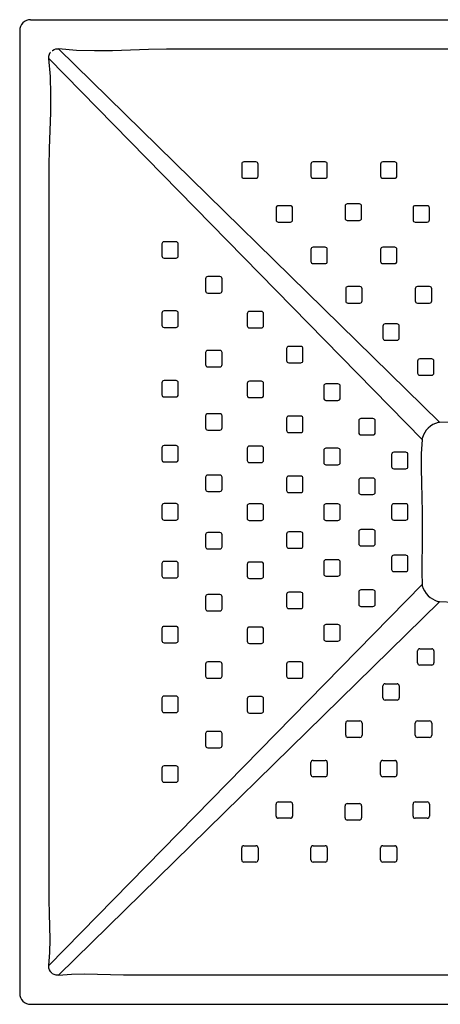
# Model space of a CAD drawing. Header units: millimetres. Extents: x -0.45 to 0.45, y -0.9 to 0.
# Tile 1 of 2: x -0.45 to -0.065, y -0.9 to 0. Entities that reach past the tile are written whole.
import ezdxf

# ---------------------------------------------------------------- set-up
doc = ezdxf.new("R2010")
doc.units = ezdxf.units.MM
doc.layers.add('BLOCKS', color=3, linetype='Continuous')

msp = doc.modelspace()

# ---------------------------------------------------------------- linework, layer by layer
at = {"layer": 'BLOCKS'}
for p, q in [((-0.44, 0), (0.44, 0)), ((-0.45, -0.01), (-0.45, -0.89)), ((-0.41446, -0.02671), (-0.06623, -0.368)), ((-0.42329, -0.03554), (-0.082, -0.38377)), ((-0.24704, -0.132), (-0.24704, -0.143)), ((-0.23404, -0.13), (-0.24504, -0.13)), ((-0.23204, -0.143), (-0.23204, -0.132)), ((-0.18376, -0.132), (-0.18376, -0.143)), ((-0.17076, -0.13), (-0.18176, -0.13)), ((-0.16876, -0.143), (-0.16876, -0.132)), ((-0.12013, -0.132), (-0.12013, -0.143)), ((-0.10713, -0.13), (-0.11813, -0.13)), ((-0.10513, -0.143), (-0.10513, -0.132)), ((-0.24504, -0.145), (-0.23404, -0.145)), ((-0.18176, -0.145), (-0.17076, -0.145)), ((-0.11813, -0.145), (-0.10713, -0.145)), ((-0.20256, -0.17), (-0.21356, -0.17)), ((-0.15246, -0.17043), (-0.15246, -0.18143)), ((-0.13946, -0.16843), (-0.15046, -0.16843)), ((-0.13746, -0.18143), (-0.13746, -0.17043)), ((-0.07742, -0.17), (-0.08842, -0.17)), ((-0.21556, -0.172), (-0.21556, -0.183)), ((-0.20056, -0.183), (-0.20056, -0.172)), ((-0.09042, -0.172), (-0.09042, -0.183)), ((-0.07542, -0.183), (-0.07542, -0.172)), ((-0.21356, -0.185), (-0.20256, -0.185)), ((-0.15046, -0.18343), (-0.13946, -0.18343)), ((-0.08842, -0.185), (-0.07742, -0.185)), ((-0.32, -0.20496), (-0.32, -0.21596)), ((-0.307, -0.20296), (-0.318, -0.20296)), ((-0.305, -0.21596), (-0.305, -0.20496)), ((-0.18376, -0.21), (-0.18376, -0.221)), ((-0.17076, -0.208), (-0.18176, -0.208)), ((-0.16876, -0.221), (-0.16876, -0.21)), ((-0.12013, -0.21), (-0.12013, -0.221)), ((-0.10713, -0.208), (-0.11813, -0.208)), ((-0.10513, -0.221), (-0.10513, -0.21)), ((-0.318, -0.21796), (-0.307, -0.21796)), ((-0.18176, -0.223), (-0.17076, -0.223)), ((-0.11813, -0.223), (-0.10713, -0.223)), ((-0.28, -0.23684), (-0.28, -0.24784)), ((-0.267, -0.23484), (-0.278, -0.23484)), ((-0.265, -0.24784), (-0.265, -0.23684)), ((-0.278, -0.24984), (-0.267, -0.24984)), ((-0.15196, -0.246), (-0.15196, -0.257)), ((-0.13896, -0.244), (-0.14996, -0.244)), ((-0.13696, -0.257), (-0.13696, -0.246)), ((-0.08829, -0.246), (-0.08829, -0.257)), ((-0.07529, -0.244), (-0.08629, -0.244)), ((-0.07329, -0.257), (-0.07329, -0.246)), ((-0.14996, -0.259), (-0.13896, -0.259)), ((-0.08629, -0.259), (-0.07529, -0.259)), ((-0.32, -0.26824), (-0.32, -0.27924)), ((-0.307, -0.26624), (-0.318, -0.26624)), ((-0.305, -0.27924), (-0.305, -0.26824)), ((-0.242, -0.26872), (-0.242, -0.27972)), ((-0.229, -0.26672), (-0.24, -0.26672)), ((-0.227, -0.27972), (-0.227, -0.26872)), ((-0.10496, -0.278), (-0.11596, -0.278)), ((-0.318, -0.28124), (-0.307, -0.28124)), ((-0.24, -0.28172), (-0.229, -0.28172)), ((-0.11796, -0.28), (-0.11796, -0.291)), ((-0.10296, -0.291), (-0.10296, -0.28)), ((-0.11596, -0.293), (-0.10496, -0.293)), ((-0.28, -0.30432), (-0.28, -0.31532)), ((-0.267, -0.30232), (-0.278, -0.30232)), ((-0.265, -0.31532), (-0.265, -0.30432)), ((-0.206, -0.3006), (-0.206, -0.3116)), ((-0.193, -0.2986), (-0.204, -0.2986)), ((-0.191, -0.3116), (-0.191, -0.3006)), ((-0.204, -0.3136), (-0.193, -0.3136)), ((-0.08626, -0.312), (-0.08626, -0.323)), ((-0.07326, -0.31), (-0.08426, -0.31)), ((-0.07126, -0.323), (-0.07126, -0.312)), ((-0.278, -0.31732), (-0.267, -0.31732)), ((-0.32, -0.33187), (-0.32, -0.34287)), ((-0.307, -0.32987), (-0.318, -0.32987)), ((-0.305, -0.34287), (-0.305, -0.33187)), ((-0.242, -0.33248), (-0.242, -0.34348)), ((-0.229, -0.33048), (-0.24, -0.33048)), ((-0.227, -0.34348), (-0.227, -0.33248)), ((-0.159, -0.33293), (-0.17, -0.33293)), ((-0.08426, -0.325), (-0.07326, -0.325)), ((-0.172, -0.33493), (-0.172, -0.34593)), ((-0.157, -0.34593), (-0.157, -0.33493)), ((-0.318, -0.34487), (-0.307, -0.34487)), ((-0.24, -0.34548), (-0.229, -0.34548)), ((-0.17, -0.34793), (-0.159, -0.34793)), ((-0.28, -0.36213), (-0.28, -0.37313)), ((-0.267, -0.36013), (-0.278, -0.36013)), ((-0.265, -0.37313), (-0.265, -0.36213)), ((-0.206, -0.36435), (-0.206, -0.37535)), ((-0.193, -0.36235), (-0.204, -0.36235)), ((-0.191, -0.37535), (-0.191, -0.36435)), ((-0.14, -0.3666), (-0.14, -0.3776)), ((-0.127, -0.3646), (-0.138, -0.3646)), ((-0.125, -0.3776), (-0.125, -0.3666)), ((-0.278, -0.37513), (-0.267, -0.37513)), ((-0.204, -0.37735), (-0.193, -0.37735)), ((-0.138, -0.3796), (-0.127, -0.3796)), ((-0.32, -0.39129), (-0.32, -0.40229)), ((-0.307, -0.38929), (-0.318, -0.38929)), ((-0.305, -0.40229), (-0.305, -0.39129)), ((-0.242, -0.39178), (-0.242, -0.40278)), ((-0.229, -0.38978), (-0.24, -0.38978)), ((-0.227, -0.40278), (-0.227, -0.39178)), ((-0.172, -0.39378), (-0.172, -0.40478)), ((-0.159, -0.39178), (-0.17, -0.39178)), ((-0.157, -0.40478), (-0.157, -0.39378)), ((-0.097, -0.39546), (-0.108, -0.39546)), ((-0.318, -0.40429), (-0.307, -0.40429)), ((-0.24, -0.40478), (-0.229, -0.40478)), ((-0.11, -0.39746), (-0.11, -0.40846)), ((-0.095, -0.40846), (-0.095, -0.39746)), ((-0.17, -0.40678), (-0.159, -0.40678)), ((-0.108, -0.41046), (-0.097, -0.41046)), ((-0.28, -0.41822), (-0.28, -0.42922)), ((-0.267, -0.41622), (-0.278, -0.41622)), ((-0.265, -0.42922), (-0.265, -0.41822)), ((-0.206, -0.4192), (-0.206, -0.4302)), ((-0.193, -0.4172), (-0.204, -0.4172)), ((-0.191, -0.4302), (-0.191, -0.4192)), ((-0.14, -0.42096), (-0.14, -0.43196)), ((-0.127, -0.41896), (-0.138, -0.41896)), ((-0.125, -0.43196), (-0.125, -0.42096)), ((-0.278, -0.43122), (-0.267, -0.43122)), ((-0.204, -0.4322), (-0.193, -0.4322)), ((-0.138, -0.43396), (-0.127, -0.43396)), ((-0.32, -0.44433), (-0.32, -0.45533)), ((-0.307, -0.44233), (-0.318, -0.44233)), ((-0.305, -0.45533), (-0.305, -0.44433)), ((-0.24206, -0.44467), (-0.24206, -0.45567)), ((-0.22906, -0.44267), (-0.24006, -0.44267)), ((-0.22706, -0.45567), (-0.22706, -0.44467)), ((-0.172, -0.44463), (-0.172, -0.45563)), ((-0.159, -0.44263), (-0.17, -0.44263)), ((-0.157, -0.45563), (-0.157, -0.44463)), ((-0.11, -0.44446), (-0.11, -0.45546)), ((-0.097, -0.44246), (-0.108, -0.44246)), ((-0.095, -0.45546), (-0.095, -0.44446)), ((-0.318, -0.45733), (-0.307, -0.45733)), ((-0.24006, -0.45767), (-0.22906, -0.45767)), ((-0.17, -0.45763), (-0.159, -0.45763)), ((-0.108, -0.45746), (-0.097, -0.45746)), ((-0.14, -0.468), (-0.14, -0.479)), ((-0.127, -0.466), (-0.138, -0.466)), ((-0.125, -0.479), (-0.125, -0.468)), ((-0.28, -0.47079), (-0.28, -0.48179)), ((-0.267, -0.46879), (-0.278, -0.46879)), ((-0.265, -0.48179), (-0.265, -0.47079)), ((-0.206, -0.47013), (-0.206, -0.48113)), ((-0.193, -0.46813), (-0.204, -0.46813)), ((-0.191, -0.48113), (-0.191, -0.47013)), ((-0.278, -0.48379), (-0.267, -0.48379)), ((-0.204, -0.48313), (-0.193, -0.48313)), ((-0.138, -0.481), (-0.127, -0.481)), ((-0.159, -0.49363), (-0.17, -0.49363)), ((-0.11, -0.4915), (-0.11, -0.5025)), ((-0.097, -0.4895), (-0.108, -0.4895)), ((-0.095, -0.5025), (-0.095, -0.4915)), ((-0.32, -0.49722), (-0.32, -0.50822)), ((-0.307, -0.49522), (-0.318, -0.49522)), ((-0.305, -0.50822), (-0.305, -0.49722)), ((-0.242, -0.49771), (-0.242, -0.50871)), ((-0.229, -0.49571), (-0.24, -0.49571)), ((-0.227, -0.50871), (-0.227, -0.49771)), ((-0.172, -0.49563), (-0.172, -0.50663)), ((-0.157, -0.50663), (-0.157, -0.49563)), ((-0.318, -0.51022), (-0.307, -0.51022)), ((-0.24, -0.51071), (-0.229, -0.51071)), ((-0.17, -0.50863), (-0.159, -0.50863)), ((-0.108, -0.5045), (-0.097, -0.5045)), ((-0.42329, -0.86446), (-0.082, -0.51623)), ((-0.127, -0.52126), (-0.138, -0.52126)), ((-0.28, -0.52742), (-0.28, -0.53842)), ((-0.267, -0.52542), (-0.278, -0.52542)), ((-0.265, -0.53842), (-0.265, -0.52742)), ((-0.206, -0.52529), (-0.206, -0.53629)), ((-0.193, -0.52329), (-0.204, -0.52329)), ((-0.191, -0.53629), (-0.191, -0.52529)), ((-0.14, -0.52326), (-0.14, -0.53426)), ((-0.125, -0.53426), (-0.125, -0.52326)), ((-0.41446, -0.87329), (-0.06623, -0.532)), ((-0.204, -0.53829), (-0.193, -0.53829)), ((-0.138, -0.53626), (-0.127, -0.53626)), ((-0.278, -0.54042), (-0.267, -0.54042)), ((-0.32, -0.55652), (-0.32, -0.56752)), ((-0.307, -0.55452), (-0.318, -0.55452)), ((-0.305, -0.56752), (-0.305, -0.55652)), ((-0.242, -0.55713), (-0.242, -0.56813)), ((-0.229, -0.55513), (-0.24, -0.55513)), ((-0.227, -0.56813), (-0.227, -0.55713)), ((-0.172, -0.55496), (-0.172, -0.56596)), ((-0.159, -0.55296), (-0.17, -0.55296)), ((-0.157, -0.56596), (-0.157, -0.55496)), ((-0.318, -0.56952), (-0.307, -0.56952)), ((-0.24, -0.57013), (-0.229, -0.57013)), ((-0.17, -0.56796), (-0.159, -0.56796)), ((-0.08426, -0.575), (-0.07326, -0.575)), ((-0.08626, -0.588), (-0.08626, -0.577)), ((-0.07126, -0.577), (-0.07126, -0.588)), ((-0.28, -0.58896), (-0.28, -0.59996)), ((-0.267, -0.58696), (-0.278, -0.58696)), ((-0.265, -0.59996), (-0.265, -0.58896)), ((-0.206, -0.58896), (-0.206, -0.59996)), ((-0.193, -0.58696), (-0.204, -0.58696)), ((-0.191, -0.59996), (-0.191, -0.58896)), ((-0.07326, -0.59), (-0.08426, -0.59)), ((-0.278, -0.60196), (-0.267, -0.60196)), ((-0.204, -0.60196), (-0.193, -0.60196)), ((-0.11796, -0.62), (-0.11796, -0.609)), ((-0.11596, -0.607), (-0.10496, -0.607)), ((-0.10296, -0.609), (-0.10296, -0.62)), ((-0.32, -0.62028), (-0.32, -0.63128)), ((-0.307, -0.61828), (-0.318, -0.61828)), ((-0.305, -0.63128), (-0.305, -0.62028)), ((-0.242, -0.62076), (-0.242, -0.63176)), ((-0.229, -0.61876), (-0.24, -0.61876)), ((-0.227, -0.63176), (-0.227, -0.62076)), ((-0.10496, -0.622), (-0.11596, -0.622)), ((-0.318, -0.63328), (-0.307, -0.63328)), ((-0.24, -0.63376), (-0.229, -0.63376)), ((-0.15196, -0.654), (-0.15196, -0.643)), ((-0.14996, -0.641), (-0.13896, -0.641)), ((-0.13696, -0.643), (-0.13696, -0.654)), ((-0.08829, -0.654), (-0.08829, -0.643)), ((-0.08629, -0.641), (-0.07529, -0.641)), ((-0.07329, -0.643), (-0.07329, -0.654)), ((-0.28, -0.65256), (-0.28, -0.66356)), ((-0.267, -0.65056), (-0.278, -0.65056)), ((-0.265, -0.66356), (-0.265, -0.65256)), ((-0.13896, -0.656), (-0.14996, -0.656)), ((-0.07529, -0.656), (-0.08629, -0.656)), ((-0.278, -0.66556), (-0.267, -0.66556)), ((-0.307, -0.68204), (-0.318, -0.68204)), ((-0.18376, -0.69), (-0.18376, -0.679)), ((-0.18176, -0.677), (-0.17076, -0.677)), ((-0.16876, -0.679), (-0.16876, -0.69)), ((-0.12013, -0.69), (-0.12013, -0.679)), ((-0.11813, -0.677), (-0.10713, -0.677)), ((-0.10513, -0.679), (-0.10513, -0.69)), ((-0.32, -0.68404), (-0.32, -0.69504)), ((-0.305, -0.69504), (-0.305, -0.68404)), ((-0.17076, -0.692), (-0.18176, -0.692)), ((-0.10713, -0.692), (-0.11813, -0.692)), ((-0.318, -0.69704), (-0.307, -0.69704)), ((-0.21556, -0.728), (-0.21556, -0.717)), ((-0.21356, -0.715), (-0.20256, -0.715)), ((-0.20056, -0.717), (-0.20056, -0.728)), ((-0.15246, -0.72957), (-0.15246, -0.71857)), ((-0.15046, -0.71657), (-0.13946, -0.71657)), ((-0.13746, -0.71857), (-0.13746, -0.72957)), ((-0.09042, -0.728), (-0.09042, -0.717)), ((-0.08842, -0.715), (-0.07742, -0.715)), ((-0.07542, -0.717), (-0.07542, -0.728)), ((-0.20256, -0.73), (-0.21356, -0.73)), ((-0.13946, -0.73157), (-0.15046, -0.73157)), ((-0.07742, -0.73), (-0.08842, -0.73)), ((-0.24504, -0.755), (-0.23404, -0.755)), ((-0.18176, -0.755), (-0.17076, -0.755)), ((-0.11813, -0.755), (-0.10713, -0.755)), ((-0.24704, -0.768), (-0.24704, -0.757)), ((-0.23204, -0.757), (-0.23204, -0.768)), ((-0.18376, -0.768), (-0.18376, -0.757)), ((-0.16876, -0.757), (-0.16876, -0.768)), ((-0.12013, -0.768), (-0.12013, -0.757)), ((-0.10513, -0.757), (-0.10513, -0.768)), ((-0.23404, -0.77), (-0.24504, -0.77)), ((-0.17076, -0.77), (-0.18176, -0.77)), ((-0.10713, -0.77), (-0.11813, -0.77)), ((-0.44, -0.9), (0.44, -0.9))]:
    msp.add_line(p, q, dxfattribs=at)
at = {"layer": 'BLOCKS', "flags": 128}
for points in [[(-0.42027, -0.02823), (-0.42005, -0.02807), (-0.41858, -0.02726), (-0.4169, -0.02677), (-0.41446, -0.02671), (-0.41446, -0.02671)], [(0.41446, -0.02671), (0.41446, -0.02671), (0.39965, -0.02796), (0.38479, -0.02837), (0.36989, -0.0282), (0.35497, -0.02773), (0.34005, -0.02724), (0.32516, -0.02702), (0.23581, -0.02702), (0.05712, -0.02702), (-0.21725, -0.02702), (-0.31586, -0.02702), (-0.33231, -0.02727), (-0.34878, -0.02781), (-0.36525, -0.02834), (-0.3817, -0.02853), (-0.39811, -0.02809), (-0.41446, -0.02671), (-0.41446, -0.02671)], [(-0.42329, -0.03554), (-0.42329, -0.03554), (-0.42326, -0.03329), (-0.42281, -0.03159), (-0.42203, -0.03009), (-0.42177, -0.02973)], [(-0.42329, -0.86446), (-0.42329, -0.86446), (-0.42235, -0.85261), (-0.42216, -0.84072), (-0.42241, -0.82879), (-0.42279, -0.81686), (-0.42298, -0.80494), (-0.42298, -0.74537), (-0.42298, -0.68581), (-0.42298, -0.62711), (-0.42298, -0.50712), (-0.42298, -0.23275), (-0.42298, -0.13414), (-0.42273, -0.11769), (-0.42219, -0.10122), (-0.42166, -0.08475), (-0.42147, -0.0683), (-0.42191, -0.05189), (-0.42329, -0.03554), (-0.42329, -0.03554)], [(-0.06711, -0.36797), (-0.06711, -0.36797), (-0.06742, -0.36809), (-0.06981, -0.369), (-0.07214, -0.37007), (-0.0745, -0.37157), (-0.07661, -0.37339), (-0.07824, -0.37524), (-0.08073, -0.37952), (-0.08203, -0.38289), (-0.08203, -0.38289)], [(-0.06623, -0.368), (-0.06623, -0.368), (-0.06655, -0.36803), (-0.06687, -0.36806), (-0.06701, -0.36807), (-0.06701, -0.36807)], [(-0.06623, -0.368), (-0.06623, -0.368), (-0.05613, -0.36745), (-0.046, -0.36751), (-0.03586, -0.3678), (-0.02572, -0.36798), (0, -0.36798), (0.01325, -0.36778), (0.02652, -0.36738), (0.03978, -0.36709), (0.05302, -0.36719), (0.06623, -0.368), (0.06623, -0.368)], [(-0.082, -0.38377), (-0.082, -0.38377), (-0.08281, -0.39698), (-0.08291, -0.41022), (-0.08262, -0.42348), (-0.08222, -0.43675), (-0.08202, -0.45), (-0.08202, -0.4831), (-0.08225, -0.49416), (-0.08247, -0.50521), (-0.082, -0.51623), (-0.082, -0.51623)], [(-0.08193, -0.38299), (-0.08193, -0.38299), (-0.08194, -0.38313), (-0.08197, -0.38345), (-0.082, -0.38377), (-0.082, -0.38377)], [(-0.08203, -0.51711), (-0.08203, -0.51711), (-0.08191, -0.51742), (-0.081, -0.51981), (-0.07993, -0.52214), (-0.07843, -0.5245), (-0.07661, -0.52661), (-0.07476, -0.52824), (-0.07048, -0.53073), (-0.06711, -0.53203), (-0.06711, -0.53203)], [(-0.082, -0.51623), (-0.082, -0.51623), (-0.08197, -0.51655), (-0.08194, -0.51687), (-0.08193, -0.51701), (-0.08193, -0.51701)], [(-0.06701, -0.53193), (-0.06701, -0.53193), (-0.06687, -0.53194), (-0.06655, -0.53197), (-0.06623, -0.532), (-0.06623, -0.532)], [(0.06623, -0.532), (0.06623, -0.532), (0.05302, -0.53281), (0.03978, -0.53291), (0.02652, -0.53262), (0.01325, -0.53222), (0, -0.53202), (-0.01325, -0.53222), (-0.02652, -0.53262), (-0.03978, -0.53291), (-0.05302, -0.53281), (-0.06623, -0.532), (-0.06623, -0.532)], [(-0.42177, -0.87027), (-0.42193, -0.87005), (-0.42274, -0.86858), (-0.42323, -0.8669), (-0.42329, -0.86446), (-0.42329, -0.86446)], [(-0.42027, -0.87176), (-0.42027, -0.87176), (-0.42063, -0.87146), (-0.42106, -0.87106), (-0.42152, -0.87056), (-0.42176, -0.87027), (-0.42176, -0.87027)], [(-0.41446, -0.87329), (-0.41446, -0.87329), (-0.41671, -0.87326), (-0.41841, -0.87281), (-0.41991, -0.87203), (-0.42027, -0.87177)], [(-0.41446, -0.87329), (-0.41446, -0.87329), (-0.40261, -0.87235), (-0.39072, -0.87216), (-0.37879, -0.87241), (-0.36686, -0.87279), (-0.35494, -0.87298), (-0.29537, -0.87298), (-0.23581, -0.87298), (-0.17711, -0.87298), (-0.05712, -0.87298), (0.21725, -0.87298), (0.31586, -0.87298), (0.33231, -0.87273), (0.34878, -0.87219), (0.36525, -0.87166), (0.3817, -0.87147), (0.39811, -0.87191), (0.41446, -0.87329), (0.41446, -0.87329)]]:
    msp.add_lwpolyline(points, dxfattribs=at)
at = {"layer": 'BLOCKS'}
for centre, radius, start, end in [((-0.44, -0.01), 0.01, 90, 180), ((-0.24504, -0.132), 0.002, 90, 180), ((-0.23404, -0.132), 0.002, 0, 90), ((-0.18176, -0.132), 0.002, 90, 180), ((-0.17076, -0.132), 0.002, 0, 90), ((-0.11813, -0.132), 0.002, 90, 180), ((-0.10713, -0.132), 0.002, 0, 90), ((-0.24504, -0.143), 0.002, 180, 270), ((-0.23404, -0.143), 0.002, 270, 0), ((-0.18176, -0.143), 0.002, 180, 270), ((-0.17076, -0.143), 0.002, 270, 0), ((-0.11813, -0.143), 0.002, 180, 270), ((-0.10713, -0.143), 0.002, 270, 0), ((-0.21356, -0.172), 0.002, 90, 180), ((-0.20256, -0.172), 0.002, 0, 90), ((-0.15046, -0.17043), 0.002, 90, 180), ((-0.13946, -0.17043), 0.002, 0, 90), ((-0.08842, -0.172), 0.002, 90, 180), ((-0.07742, -0.172), 0.002, 0, 90), ((-0.21356, -0.183), 0.002, 180, 270), ((-0.20256, -0.183), 0.002, 270, 0), ((-0.15046, -0.18143), 0.002, 180, 270), ((-0.13946, -0.18143), 0.002, 270, 0), ((-0.08842, -0.183), 0.002, 180, 270), ((-0.07742, -0.183), 0.002, 270, 0), ((-0.318, -0.20496), 0.002, 90, 180), ((-0.307, -0.20496), 0.002, 0, 90), ((-0.318, -0.21596), 0.002, 180, 270), ((-0.307, -0.21596), 0.002, 270, 0), ((-0.18176, -0.21), 0.002, 90, 180), ((-0.17076, -0.21), 0.002, 0, 90), ((-0.11813, -0.21), 0.002, 90, 180), ((-0.10713, -0.21), 0.002, 0, 90), ((-0.18176, -0.221), 0.002, 180, 270), ((-0.17076, -0.221), 0.002, 270, 0), ((-0.11813, -0.221), 0.002, 180, 270), ((-0.10713, -0.221), 0.002, 270, 0), ((-0.278, -0.23684), 0.002, 90, 180), ((-0.267, -0.23684), 0.002, 0, 90), ((-0.278, -0.24784), 0.002, 180, 270), ((-0.267, -0.24784), 0.002, 270, 0), ((-0.14996, -0.246), 0.002, 90, 180), ((-0.13896, -0.246), 0.002, 0, 90), ((-0.08629, -0.246), 0.002, 90, 180), ((-0.07529, -0.246), 0.002, 0, 90), ((-0.14996, -0.257), 0.002, 180, 270), ((-0.13896, -0.257), 0.002, 270, 0), ((-0.08629, -0.257), 0.002, 180, 270), ((-0.07529, -0.257), 0.002, 270, 0), ((-0.318, -0.26824), 0.002, 90, 180), ((-0.307, -0.26824), 0.002, 0, 90), ((-0.24, -0.26872), 0.002, 90, 180), ((-0.229, -0.26872), 0.002, 0, 90), ((-0.11596, -0.28), 0.002, 90, 180), ((-0.10496, -0.28), 0.002, 0, 90), ((-0.318, -0.27924), 0.002, 180, 270), ((-0.307, -0.27924), 0.002, 270, 0), ((-0.24, -0.27972), 0.002, 180, 270), ((-0.229, -0.27972), 0.002, 270, 0), ((-0.11596, -0.291), 0.002, 180, 270), ((-0.10496, -0.291), 0.002, 270, 0), ((-0.278, -0.30432), 0.002, 90, 180), ((-0.267, -0.30432), 0.002, 0, 90), ((-0.204, -0.3006), 0.002, 90, 180), ((-0.193, -0.3006), 0.002, 0, 90), ((-0.204, -0.3116), 0.002, 180, 270), ((-0.193, -0.3116), 0.002, 270, 0), ((-0.08426, -0.312), 0.002, 90, 180), ((-0.07326, -0.312), 0.002, 0, 90), ((-0.278, -0.31532), 0.002, 180, 270), ((-0.267, -0.31532), 0.002, 270, 0), ((-0.08426, -0.323), 0.002, 180, 270), ((-0.07326, -0.323), 0.002, 270, 0), ((-0.318, -0.33187), 0.002, 90, 180), ((-0.307, -0.33187), 0.002, 0, 90), ((-0.24, -0.33248), 0.002, 90, 180), ((-0.229, -0.33248), 0.002, 0, 90), ((-0.17, -0.33493), 0.002, 90, 180), ((-0.159, -0.33493), 0.002, 0, 90), ((-0.318, -0.34287), 0.002, 180, 270), ((-0.307, -0.34287), 0.002, 270, 0), ((-0.24, -0.34348), 0.002, 180, 270), ((-0.229, -0.34348), 0.002, 270, 0), ((-0.17, -0.34593), 0.002, 180, 270), ((-0.159, -0.34593), 0.002, 270, 0), ((-0.278, -0.36213), 0.002, 90, 180), ((-0.267, -0.36213), 0.002, 0, 90), ((-0.204, -0.36435), 0.002, 90, 180), ((-0.193, -0.36435), 0.002, 0, 90), ((-0.138, -0.3666), 0.002, 90, 180), ((-0.127, -0.3666), 0.002, 0, 90), ((-0.278, -0.37313), 0.002, 180, 270), ((-0.267, -0.37313), 0.002, 270, 0), ((-0.204, -0.37535), 0.002, 180, 270), ((-0.193, -0.37535), 0.002, 270, 0), ((-0.138, -0.3776), 0.002, 180, 270), ((-0.127, -0.3776), 0.002, 270, 0), ((-0.318, -0.39129), 0.002, 90, 180), ((-0.307, -0.39129), 0.002, 0, 90), ((-0.24, -0.39178), 0.002, 90, 180), ((-0.229, -0.39178), 0.002, 0, 90), ((-0.17, -0.39378), 0.002, 90, 180), ((-0.159, -0.39378), 0.002, 0, 90), ((-0.108, -0.39746), 0.002, 90, 180), ((-0.097, -0.39746), 0.002, 0, 90), ((-0.318, -0.40229), 0.002, 180, 270), ((-0.307, -0.40229), 0.002, 270, 0), ((-0.24, -0.40278), 0.002, 180, 270), ((-0.229, -0.40278), 0.002, 270, 0), ((-0.17, -0.40478), 0.002, 180, 270), ((-0.159, -0.40478), 0.002, 270, 0), ((-0.108, -0.40846), 0.002, 180, 270), ((-0.097, -0.40846), 0.002, 270, 0), ((-0.278, -0.41822), 0.002, 90, 180), ((-0.267, -0.41822), 0.002, 0, 90), ((-0.204, -0.4192), 0.002, 90, 180), ((-0.193, -0.4192), 0.002, 0, 90), ((-0.138, -0.42096), 0.002, 90, 180), ((-0.127, -0.42096), 0.002, 0, 90), ((-0.278, -0.42922), 0.002, 180, 270), ((-0.267, -0.42922), 0.002, 270, 0), ((-0.204, -0.4302), 0.002, 180, 270), ((-0.193, -0.4302), 0.002, 270, 0), ((-0.138, -0.43196), 0.002, 180, 270), ((-0.127, -0.43196), 0.002, 270, 0), ((-0.318, -0.44433), 0.002, 90, 180), ((-0.307, -0.44433), 0.002, 0, 90), ((-0.24006, -0.44467), 0.002, 90, 180), ((-0.22906, -0.44467), 0.002, 0, 90), ((-0.17, -0.44463), 0.002, 90, 180), ((-0.159, -0.44463), 0.002, 0, 90), ((-0.108, -0.44446), 0.002, 90, 180), ((-0.097, -0.44446), 0.002, 0, 90), ((-0.318, -0.45533), 0.002, 180, 270), ((-0.307, -0.45533), 0.002, 270, 0), ((-0.24006, -0.45567), 0.002, 180, 270), ((-0.22906, -0.45567), 0.002, 270, 0), ((-0.17, -0.45563), 0.002, 180, 270), ((-0.159, -0.45563), 0.002, 270, 0), ((-0.108, -0.45546), 0.002, 180, 270), ((-0.097, -0.45546), 0.002, 270, 0), ((-0.138, -0.468), 0.002, 90, 180), ((-0.127, -0.468), 0.002, 0, 90), ((-0.278, -0.47079), 0.002, 90, 180), ((-0.267, -0.47079), 0.002, 0, 90), ((-0.204, -0.47013), 0.002, 90, 180), ((-0.193, -0.47013), 0.002, 0, 90), ((-0.278, -0.48179), 0.002, 180, 270), ((-0.267, -0.48179), 0.002, 270, 0), ((-0.204, -0.48113), 0.002, 180, 270), ((-0.193, -0.48113), 0.002, 270, 0), ((-0.138, -0.479), 0.002, 180, 270), ((-0.127, -0.479), 0.002, 270, 0), ((-0.17, -0.49563), 0.002, 90, 180), ((-0.159, -0.49563), 0.002, 0, 90), ((-0.108, -0.4915), 0.002, 90, 180), ((-0.097, -0.4915), 0.002, 0, 90), ((-0.318, -0.49722), 0.002, 90, 180), ((-0.307, -0.49722), 0.002, 0, 90), ((-0.24, -0.49771), 0.002, 90, 180), ((-0.229, -0.49771), 0.002, 0, 90), ((-0.108, -0.5025), 0.002, 180, 270), ((-0.097, -0.5025), 0.002, 270, 0), ((-0.318, -0.50822), 0.002, 180, 270), ((-0.307, -0.50822), 0.002, 270, 0), ((-0.24, -0.50871), 0.002, 180, 270), ((-0.229, -0.50871), 0.002, 270, 0), ((-0.17, -0.50663), 0.002, 180, 270), ((-0.159, -0.50663), 0.002, 270, 0), ((-0.138, -0.52326), 0.002, 90, 180), ((-0.127, -0.52326), 0.002, 0, 90), ((-0.278, -0.52742), 0.002, 90, 180), ((-0.267, -0.52742), 0.002, 0, 90), ((-0.204, -0.52529), 0.002, 90, 180), ((-0.193, -0.52529), 0.002, 0, 90), ((-0.278, -0.53842), 0.002, 180, 270), ((-0.267, -0.53842), 0.002, 270, 0), ((-0.204, -0.53629), 0.002, 180, 270), ((-0.193, -0.53629), 0.002, 270, 0), ((-0.138, -0.53426), 0.002, 180, 270), ((-0.127, -0.53426), 0.002, 270, 0), ((-0.318, -0.55652), 0.002, 90, 180), ((-0.307, -0.55652), 0.002, 0, 90), ((-0.24, -0.55713), 0.002, 90, 180), ((-0.229, -0.55713), 0.002, 0, 90), ((-0.17, -0.55496), 0.002, 90, 180), ((-0.159, -0.55496), 0.002, 0, 90), ((-0.17, -0.56596), 0.002, 180, 270), ((-0.159, -0.56596), 0.002, 270, 0), ((-0.318, -0.56752), 0.002, 180, 270), ((-0.307, -0.56752), 0.002, 270, 0), ((-0.24, -0.56813), 0.002, 180, 270), ((-0.229, -0.56813), 0.002, 270, 0), ((-0.08426, -0.577), 0.002, 90, 180), ((-0.07326, -0.577), 0.002, 0, 90), ((-0.278, -0.58896), 0.002, 90, 180), ((-0.267, -0.58896), 0.002, 0, 90), ((-0.204, -0.58896), 0.002, 90, 180), ((-0.193, -0.58896), 0.002, 0, 90), ((-0.08426, -0.588), 0.002, 180, 270), ((-0.07326, -0.588), 0.002, 270, 0), ((-0.278, -0.59996), 0.002, 180, 270), ((-0.267, -0.59996), 0.002, 270, 0), ((-0.204, -0.59996), 0.002, 180, 270), ((-0.193, -0.59996), 0.002, 270, 0), ((-0.11596, -0.609), 0.002, 90, 180), ((-0.10496, -0.609), 0.002, 0, 90), ((-0.318, -0.62028), 0.002, 90, 180), ((-0.307, -0.62028), 0.002, 0, 90), ((-0.24, -0.62076), 0.002, 90, 180), ((-0.229, -0.62076), 0.002, 0, 90), ((-0.11596, -0.62), 0.002, 180, 270), ((-0.10496, -0.62), 0.002, 270, 0), ((-0.318, -0.63128), 0.002, 180, 270), ((-0.307, -0.63128), 0.002, 270, 0), ((-0.24, -0.63176), 0.002, 180, 270), ((-0.229, -0.63176), 0.002, 270, 0), ((-0.14996, -0.643), 0.002, 90, 180), ((-0.13896, -0.643), 0.002, 0, 90), ((-0.08629, -0.643), 0.002, 90, 180), ((-0.07529, -0.643), 0.002, 0, 90), ((-0.278, -0.65256), 0.002, 90, 180), ((-0.267, -0.65256), 0.002, 0, 90), ((-0.14996, -0.654), 0.002, 180, 270), ((-0.13896, -0.654), 0.002, 270, 0), ((-0.08629, -0.654), 0.002, 180, 270), ((-0.07529, -0.654), 0.002, 270, 0), ((-0.278, -0.66356), 0.002, 180, 270), ((-0.267, -0.66356), 0.002, 270, 0), ((-0.318, -0.68404), 0.002, 90, 180), ((-0.307, -0.68404), 0.002, 0, 90), ((-0.18176, -0.679), 0.002, 90, 180), ((-0.17076, -0.679), 0.002, 0, 90), ((-0.11813, -0.679), 0.002, 90, 180), ((-0.10713, -0.679), 0.002, 0, 90), ((-0.18176, -0.69), 0.002, 180, 270), ((-0.17076, -0.69), 0.002, 270, 0), ((-0.11813, -0.69), 0.002, 180, 270), ((-0.10713, -0.69), 0.002, 270, 0), ((-0.318, -0.69504), 0.002, 180, 270), ((-0.307, -0.69504), 0.002, 270, 0), ((-0.21356, -0.717), 0.002, 90, 180), ((-0.20256, -0.717), 0.002, 0, 90), ((-0.15046, -0.71857), 0.002, 90, 180), ((-0.13946, -0.71857), 0.002, 0, 90), ((-0.08842, -0.717), 0.002, 90, 180), ((-0.07742, -0.717), 0.002, 0, 90), ((-0.21356, -0.728), 0.002, 180, 270), ((-0.20256, -0.728), 0.002, 270, 0), ((-0.08842, -0.728), 0.002, 180, 270), ((-0.07742, -0.728), 0.002, 270, 0), ((-0.15046, -0.72957), 0.002, 180, 270), ((-0.13946, -0.72957), 0.002, 270, 0), ((-0.24504, -0.757), 0.002, 90, 180), ((-0.23404, -0.757), 0.002, 0, 90), ((-0.18176, -0.757), 0.002, 90, 180), ((-0.17076, -0.757), 0.002, 0, 90), ((-0.11813, -0.757), 0.002, 90, 180), ((-0.10713, -0.757), 0.002, 0, 90), ((-0.24504, -0.768), 0.002, 180, 270), ((-0.23404, -0.768), 0.002, 270, 0), ((-0.18176, -0.768), 0.002, 180, 270), ((-0.17076, -0.768), 0.002, 270, 0), ((-0.11813, -0.768), 0.002, 180, 270), ((-0.10713, -0.768), 0.002, 270, 0), ((-0.44, -0.89), 0.01, 180, 270)]:
    msp.add_arc(centre, radius, start, end, dxfattribs=at)

doc.saveas('drawing.dxf')
